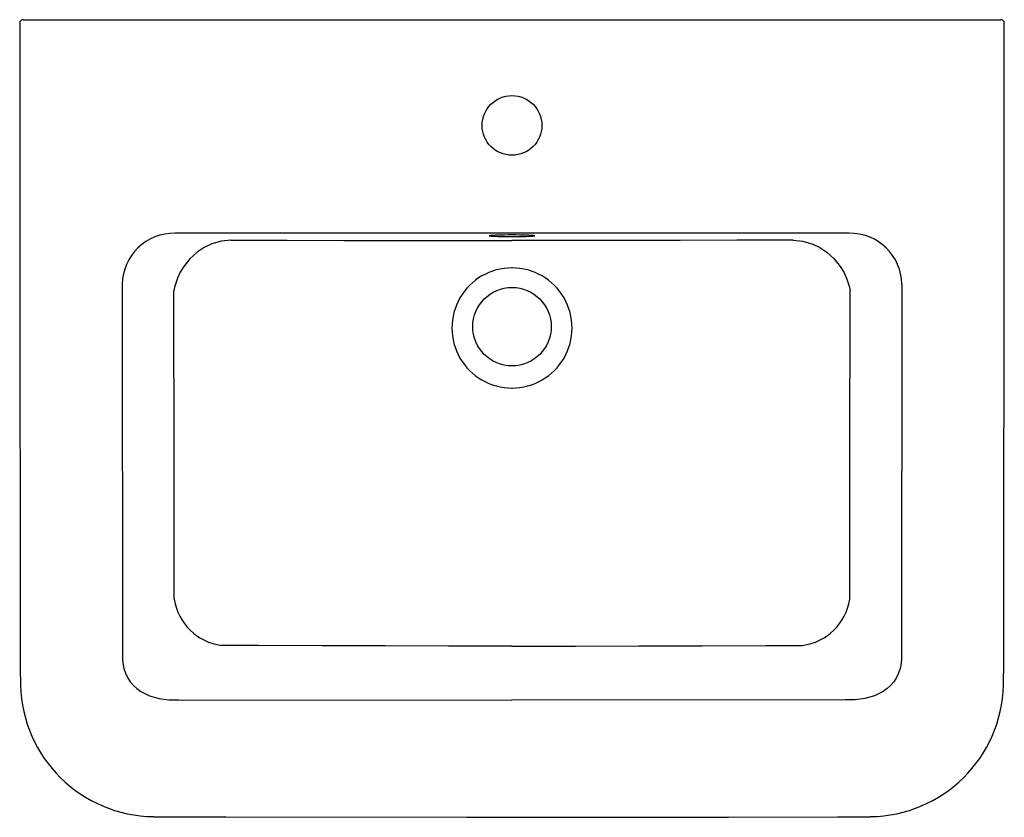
# Model space of a CAD drawing. Header units: millimetres. Extents: x 4287.089 to 4287.667, y 2517.241 to 2517.709.
import ezdxf

# ---------------------------------------------------------------- set-up
doc = ezdxf.new("R2010")
doc.units = ezdxf.units.MM
doc.layers.add('SANINDUSA', color=3, linetype='Continuous')

msp = doc.modelspace()

# ---------------------------------------------------------------- linework, layer by layer
at = {"layer": 'SANINDUSA'}
for p, q in [((4287.09119, 2517.70913), (4287.09711, 2517.70913)), ((4287.09711, 2517.70913), (4287.37785, 2517.70913)), ((4287.37785, 2517.70913), (4287.65859, 2517.70913)), ((4287.65859, 2517.70913), (4287.66451, 2517.70913)), ((4287.5756, 2517.58387), (4287.1801, 2517.58387)), ((4287.14924, 2517.55409), (4287.14949, 2517.33458)), ((4287.60646, 2517.55409), (4287.60621, 2517.33458)), ((4287.18249, 2517.31031), (4287.37785, 2517.31008)), ((4287.57322, 2517.31031), (4287.37785, 2517.31008))]:
    msp.add_line(p, q, dxfattribs=at)
for points in [[(4287.08913, 2517.70713), (4287.08922, 2517.52279), (4287.08938, 2517.39264), (4287.08947, 2517.32757), (4287.08956, 2517.32012), (4287.08962, 2517.31892)], [(4287.66608, 2517.31892), (4287.6662, 2517.32269), (4287.66623, 2517.32912), (4287.66624, 2517.33925), (4287.66655, 2517.60047), (4287.66657, 2517.70713)], [(4287.21298, 2517.57982), (4287.20739, 2517.57929), (4287.2018, 2517.57767)], [(4287.21298, 2517.57982), (4287.24605, 2517.57975), (4287.27914, 2517.5797), (4287.32848, 2517.57965), (4287.37785, 2517.57963)], [(4287.37785, 2517.58195), (4287.38007, 2517.58196), (4287.38223, 2517.58198), (4287.38428, 2517.58201), (4287.38614, 2517.58205), (4287.38778, 2517.5821), (4287.38915, 2517.58217), (4287.39021, 2517.58223), (4287.39094, 2517.58231), (4287.3913, 2517.58238), (4287.3913, 2517.58246), (4287.39094, 2517.58253), (4287.39021, 2517.58261), (4287.38915, 2517.58267), (4287.38778, 2517.58273), (4287.38614, 2517.58279), (4287.38428, 2517.58283), (4287.38223, 2517.58286), (4287.38007, 2517.58288), (4287.37785, 2517.58289), (4287.37563, 2517.58288), (4287.37347, 2517.58286), (4287.37143, 2517.58283), (4287.36956, 2517.58279), (4287.36792, 2517.58273), (4287.36655, 2517.58267), (4287.36549, 2517.58261), (4287.36476, 2517.58253), (4287.3644, 2517.58246), (4287.3644, 2517.58238), (4287.36476, 2517.58231), (4287.36549, 2517.58223), (4287.36655, 2517.58217), (4287.36792, 2517.5821), (4287.36956, 2517.58205), (4287.37143, 2517.58201), (4287.37347, 2517.58198), (4287.37563, 2517.58196), (4287.37785, 2517.58195)], [(4287.54272, 2517.57982), (4287.50966, 2517.57975), (4287.47656, 2517.5797), (4287.42723, 2517.57965), (4287.37785, 2517.57963)], [(4287.54272, 2517.57982), (4287.54831, 2517.57929), (4287.5539, 2517.57767)], [(4287.2018, 2517.57767), (4287.19732, 2517.57551), (4287.19318, 2517.57273), (4287.1889, 2517.56884), (4287.18533, 2517.56442), (4287.18325, 2517.56103), (4287.18159, 2517.55751), (4287.18041, 2517.5541), (4287.17995, 2517.5523), (4287.1799, 2517.55208), (4287.17972, 2517.5512), (4287.17963, 2517.55073), (4287.17959, 2517.55047), (4287.17956, 2517.55033), (4287.17955, 2517.55025), (4287.17954, 2517.55021), (4287.17954, 2517.55019), (4287.17954, 2517.55019), (4287.17954, 2517.55016)], [(4287.5539, 2517.57767), (4287.55838, 2517.57551), (4287.56252, 2517.57273), (4287.5668, 2517.56884), (4287.57037, 2517.56442), (4287.57245, 2517.56103), (4287.57411, 2517.55751), (4287.57529, 2517.5541), (4287.57576, 2517.5523), (4287.5758, 2517.55208), (4287.57598, 2517.5512), (4287.57607, 2517.55073), (4287.57612, 2517.55047), (4287.57614, 2517.55033), (4287.57615, 2517.55025), (4287.57616, 2517.55021), (4287.57616, 2517.55019), (4287.57616, 2517.55019), (4287.57617, 2517.55016)], [(4287.17972, 2517.36928), (4287.17972, 2517.40627), (4287.1797, 2517.4433), (4287.17967, 2517.48036), (4287.1796, 2517.51744), (4287.17954, 2517.55016)], [(4287.57598, 2517.36928), (4287.57598, 2517.40627), (4287.576, 2517.4433), (4287.57604, 2517.48036), (4287.5761, 2517.51744), (4287.57617, 2517.55016)], [(4287.37785, 2517.3418), (4287.34065, 2517.34182), (4287.30345, 2517.34188), (4287.26624, 2517.34198), (4287.22905, 2517.34212), (4287.20754, 2517.34222)], [(4287.37785, 2517.3418), (4287.41505, 2517.34182), (4287.45225, 2517.34188), (4287.48946, 2517.34198), (4287.52665, 2517.34212), (4287.54816, 2517.34222)], [(4287.14949, 2517.33458), (4287.14964, 2517.33159), (4287.15019, 2517.32868), (4287.1511, 2517.32591), (4287.15235, 2517.32332), (4287.15392, 2517.32094), (4287.15578, 2517.31877), (4287.15788, 2517.31686), (4287.16018, 2517.3152), (4287.1653, 2517.31262), (4287.17087, 2517.31101), (4287.17665, 2517.31029), (4287.18249, 2517.31031)], [(4287.60621, 2517.33458), (4287.60606, 2517.33159), (4287.60551, 2517.32868), (4287.60461, 2517.32591), (4287.60335, 2517.32332), (4287.60178, 2517.32094), (4287.59992, 2517.31877), (4287.59782, 2517.31686), (4287.59552, 2517.3152), (4287.5904, 2517.31262), (4287.58483, 2517.31101), (4287.57905, 2517.31029), (4287.57322, 2517.31031)], [(4287.16773, 2517.24169), (4287.17218, 2517.24163), (4287.17863, 2517.24166), (4287.1916, 2517.24164), (4287.20993, 2517.2416), (4287.35129, 2517.2414), (4287.50487, 2517.24151), (4287.56881, 2517.24165), (4287.58484, 2517.24163), (4287.58797, 2517.2417)]]:
    msp.add_lwpolyline(points, dxfattribs=at)
for centre, radius in [((4287.37785, 2517.64713), 0.0175), ((4287.37785, 2517.52913), 0.023)]:
    msp.add_circle(centre, radius, dxfattribs=at)
for centre, radius, start, end in [((4287.09111, 2517.70713), 0.002, 89.99939, 180.52524), ((4287.66459, 2517.70713), 0.002, 0.52234, 90.00048), ((4287.17943, 2517.55368), 0.03019, 88.7135, 179.23311), ((4287.57628, 2517.55368), 0.03019, 0.76689, 91.2865), ((4287.37785, 2517.52836), 0.03523, 89.99511, 270.00489), ((4287.37785, 2517.52836), 0.03523, 269.99511, 90.00489), ((4287.21176, 2517.37438), 0.03244, 189.05745, 262.53772), ((4287.54394, 2517.37438), 0.03244, 277.46228, 350.94255), ((4287.1686, 2517.32079), 0.079, 181.35882, 269.37328), ((4287.58711, 2517.32078), 0.07899, 270.6263, 358.6518)]:
    msp.add_arc(centre, radius, start, end, dxfattribs=at)

doc.saveas('drawing.dxf')
